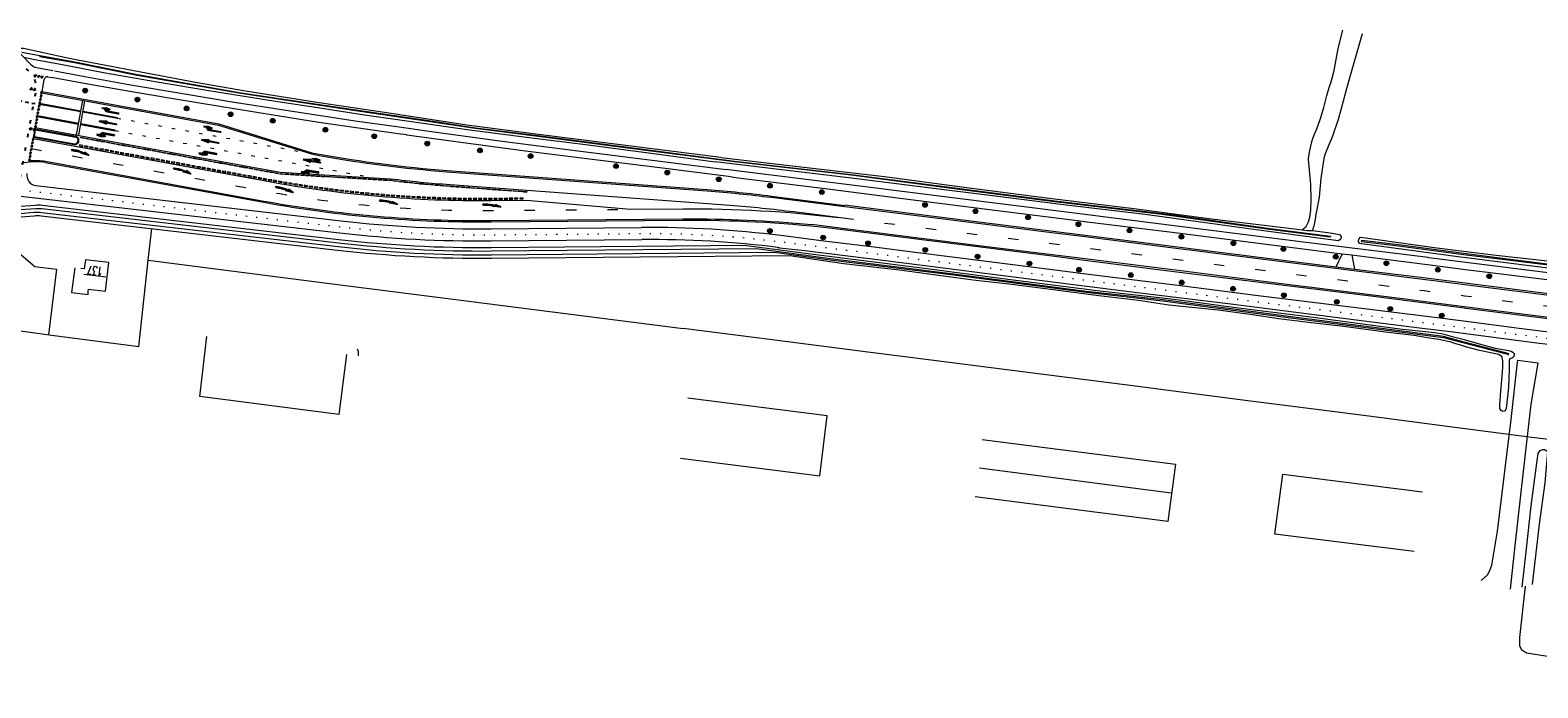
# Model space of a CAD drawing. Extents: x 177628 to 188968, y 384226 to 390673.
# Tile 17 of 256: x 178477 to 178913, y 386674 to 386864. Entities that reach past the tile are written whole.
import ezdxf

# ---------------------------------------------------------------- set-up
doc = ezdxf.new("R2010")
doc.units = 0
for name, pattern in [('Markering 1-1', [2, 1, -1]), ('Markering 1-3', [4, 1, -3]), ('VW-1-3_STREEP', [4, 1, -3]), ('VW-3-9_STREEP', [12, 3, -9]), ('VW-30-270_STREEP', [3, 0.3, -2.7])]:
    doc.linetypes.add(name, pattern=pattern)
for name, color, linetype, lineweight in [('2901', 253, 'Continuous', 13), ('4502', 253, 'Continuous', 13), ('B-AF-HAAG-GD', 253, 'HAAG', 13), ('B-AF-RAST-GD', 253, 'HEKWERK', 13), ('B-BP-BOOM-GD', 253, 'Continuous', 13), ('B-GB-BOUW-GD', 14, 'Continuous', 13), ('B-GB-NOKL-GD', 14, 'Continuous', 13), ('B-MK-ASSTRP-GD', 253, 'VW-3-9_STREEP', 13), ('B-MK-BLOKLG-GD', 253, 'VW-1-3_STREEP', 13), ('B-MK-PIJL-GD', 253, 'Continuous', 13), ('B-MK-STRP-GD', 253, 'Continuous', 13), ('B-TR-SLOO-GD', 253, 'Continuous', 13), ('B-TR-TALB-GD', 253, 'Continuous', 13), ('B-TR-TALO-GD', 253, 'Continuous', 13), ('B-VH-BNDH-GD', 253, 'Continuous', 13), ('B-VH-FPAD-GD', 8, 'Continuous', 13), ('B-VH-HFDR-GD', 8, 'Continuous', 13), ('B-VH-OVRG-GD', 8, 'Continuous', 13), ('B-WE-VW-MARKERING_LANGS_STREEP_30270-G', 253, 'VW-30-270_STREEP', 13), ('B-WE-VW-MARKERING_LANGS_STREEP_39-G', 253, 'VW-3-9_STREEP', 13), ('T07_F', 253, 'Continuous', 9)]:
    doc.layers.add(name, color=color, linetype=linetype, lineweight=lineweight)
doc.layers.add('GV-nw-markering', color=8, linetype='Continuous')
doc.styles.add('ROMANS', font='ROMANS.shx', dxfattribs={"oblique": 45})
doc.linetypes.add('HAAG', pattern='A,4,-1,[5,TOPOCAD.SHX,S=0.35,R=0,X=-0.35,Y=-0.35],-1', length=6)
doc.linetypes.add('HEKWERK', pattern='A,7,-1.5,[1,ProvNB.shx,S=0.75,R=0,X=0,Y=0],-1.5', length=10)

# ---------------------------------------------------------------- blocks, each defined once
blk = doc.blocks.new('2901_2901', base_point=(177628.113717, 385871.174588))
at = {"layer": '2901'}
for radius in [0.675, 0.45, 0.225]:
    blk.add_circle((177628.113717, 385871.174588), radius, dxfattribs=at)
blk = doc.blocks.new('*U39')
for points in [[(0.67, 5), (0.97, 3.8), (0.67, 2.6)], [(-0.08, 3.55), (0.67, 4.3), (0.67, 3.3), (-0.08, 2.55)], [(-0.08, 2.55), (0.08, 2.7), (0.08, 0), (-0.08, 0)]]:
    blk.add_lwpolyline(points, close=True)
for points in [[(0.67, 5), (0.97, 3.8), (0.67, 2.6)], [(-0.08, 3.55), (0.67, 4.3), (-0.08, 2.55), (0.67, 3.3)], [(-0.08, 2.55), (0.08, 2.7), (-0.08, 0), (0.08, 0)]]:
    blk.add_solid(points)
blk = doc.blocks.new('*U58')
at = {"layer": 'GV-nw-markering'}
blk.add_blockref('*U39', (-0.3, 0), dxfattribs=at)
blk = doc.blocks.new('pijlmarkering rechtdoor')
for points in [[(0, 5), (0.38, 2.95), (-0.37, 2.95)], [(-0.08, 2.95), (0.08, 2.95), (0.08, 0), (-0.08, 0)]]:
    blk.add_lwpolyline(points, close=True)
for points in [[(0, 5), (0.38, 2.95), (-0.37, 2.95)], [(-0.08, 2.95), (0.08, 2.95), (-0.08, 0), (0.08, 0)]]:
    blk.add_solid(points)
blk = doc.blocks.new('*U59')
at = {"layer": 'GV-nw-markering'}
blk.add_blockref('pijlmarkering rechtdoor', (0, 0), dxfattribs=at)
blk = doc.blocks.new('*U57')
at = {"layer": 'GV-nw-markering', "xscale": -1}
blk.add_blockref('*U39', (0.3, 0), dxfattribs=at)
blk = doc.blocks.new('*U46')
h = blk.add_hatch(color=256)
edge = h.paths.add_edge_path()
edge.add_line((-0.09, 0), (-0.39, 0))
edge.add_line((-0.39, 0), (-0.39, 0.6))
edge.add_arc((11.47, 0.56), 11.87, 165.9819, 179.8012, ccw=False)
edge.add_line((-0.04, 3.43), (-0.2, 3.75))
edge.add_line((-0.2, 3.75), (0.41, 5))
edge.add_line((0.41, 5), (0.22, 2.92))
edge.add_line((0.22, 2.92), (0.04, 3.27))
edge.add_arc((19.78, 0.97), 19.88, 173.3598, 180.0238)
edge.add_line((-0.09, 0.96), (-0.09, 0))
blk.add_lwpolyline([(-0.09, 0), (-0.39, 0), (-0.39, 0.6, -0.060371), (-0.04, 3.43), (-0.2, 3.75), (0.41, 5), (0.22, 2.92), (0.04, 3.27, 0.029086), (-0.09, 0.96)], format="xyb", close=True)
blk = doc.blocks.new('*U83')
at = {"layer": 'GV-nw-markering'}
blk.add_blockref('*U46', (0, 0), dxfattribs=at)
blk = doc.blocks.new('*U81')
at = {"layer": 'GV-nw-markering'}
for points in [[(-1.02, 0.05), (-1.02, -0.05), (-0.52, -0.05), (-0.52, 0.05)], [(-0.02, 0.05), (-0.02, -0.05), (0.48, -0.05), (0.48, 0.05)], [(0.98, 0.05), (0.98, -0.05), (1.48, -0.05), (1.48, 0.05)], [(1.98, 0.05), (1.98, -0.05), (2.48, -0.05), (2.48, 0.05)], [(2.98, 0.05), (2.98, -0.05), (3.48, -0.05), (3.48, 0.05)], [(3.98, 0.05), (3.98, -0.05), (4.48, -0.05), (4.48, 0.05)], [(4.98, 0.05), (4.98, -0.05), (5.48, -0.05), (5.48, 0.05)], [(5.98, 0.05), (5.98, -0.05), (6.48, -0.05), (6.48, 0.05)], [(6.98, 0.05), (6.98, -0.05), (7.48, -0.05), (7.48, 0.05)], [(7.98, 0.05), (7.98, -0.05), (8.48, -0.05), (8.48, 0.05)], [(8.98, 0.05), (8.98, -0.05), (9.48, -0.05), (9.48, 0.05)]]:
    blk.add_hatch(color=256, dxfattribs=at).paths.add_polyline_path(points)
at = {"layer": 'GV-nw-markering', "flags": 128}
for points in [[(-0.52, -0.05), (-1.02, -0.05), (-1.02, 0.05), (-0.52, 0.05)], [(0.48, -0.05), (-0.02, -0.05), (-0.02, 0.05), (0.48, 0.05)], [(1.48, -0.05), (0.98, -0.05), (0.98, 0.05), (1.48, 0.05)], [(2.48, -0.05), (1.98, -0.05), (1.98, 0.05), (2.48, 0.05)], [(3.48, -0.05), (2.98, -0.05), (2.98, 0.05), (3.48, 0.05)], [(4.48, -0.05), (3.98, -0.05), (3.98, 0.05), (4.48, 0.05)], [(5.48, -0.05), (4.98, -0.05), (4.98, 0.05), (5.48, 0.05)], [(6.48, -0.05), (5.98, -0.05), (5.98, 0.05), (6.48, 0.05)], [(7.48, -0.05), (6.98, -0.05), (6.98, 0.05), (7.48, 0.05)], [(8.48, -0.05), (7.98, -0.05), (7.98, 0.05), (8.48, 0.05)], [(9.48, -0.05), (8.98, -0.05), (8.98, 0.05), (9.48, 0.05)]]:
    blk.add_lwpolyline(points, close=True, dxfattribs=at)
blk = doc.blocks.new('*U78')
at = {"layer": 'GV-nw-markering'}
for points in [[(-1.02, 0.05), (-1.02, -0.05), (-0.52, -0.05), (-0.52, 0.05)], [(-0.02, 0.05), (-0.02, -0.05), (0.48, -0.05), (0.48, 0.05)], [(0.98, 0.05), (0.98, -0.05), (1.48, -0.05), (1.48, 0.05)], [(1.98, 0.05), (1.98, -0.05), (2.48, -0.05), (2.48, 0.05)], [(2.98, 0.05), (2.98, -0.05), (3.48, -0.05), (3.48, 0.05)], [(3.98, 0.05), (3.98, -0.05), (4.48, -0.05), (4.48, 0.05)], [(4.98, 0.05), (4.98, -0.05), (5.48, -0.05), (5.48, 0.05)]]:
    blk.add_hatch(color=256, dxfattribs=at).paths.add_polyline_path(points)
at = {"layer": 'GV-nw-markering', "flags": 128}
for points in [[(-0.52, -0.05), (-1.02, -0.05), (-1.02, 0.05), (-0.52, 0.05)], [(0.48, -0.05), (-0.02, -0.05), (-0.02, 0.05), (0.48, 0.05)], [(1.48, -0.05), (0.98, -0.05), (0.98, 0.05), (1.48, 0.05)], [(2.48, -0.05), (1.98, -0.05), (1.98, 0.05), (2.48, 0.05)], [(3.48, -0.05), (2.98, -0.05), (2.98, 0.05), (3.48, 0.05)], [(4.48, -0.05), (3.98, -0.05), (3.98, 0.05), (4.48, 0.05)], [(5.48, -0.05), (4.98, -0.05), (4.98, 0.05), (5.48, 0.05)]]:
    blk.add_lwpolyline(points, close=True, dxfattribs=at)
blk = doc.blocks.new('*U68')
at = {"layer": 'GV-nw-markering'}
for points in [[(-0.33, 0), (0.17, 0), (-0.08, -0.5), (-0.33, 0)], [(0.67, 0), (1.17, 0), (0.92, -0.5), (0.67, 0)]]:
    blk.add_lwpolyline(points, close=True, dxfattribs=at)
for points in [[(-0.33, 0), (0.17, 0), (-0.08, -0.5)], [(0.67, 0), (1.17, 0), (0.92, -0.5)]]:
    blk.add_solid(points, dxfattribs=at)
blk = doc.blocks.new('*U69')
at = {"layer": 'GV-nw-markering'}
for points in [[(-0.33, 0), (0.17, 0), (-0.08, -0.5), (-0.33, 0)], [(0.67, 0), (1.17, 0), (0.92, -0.5), (0.67, 0)], [(1.67, 0), (2.17, 0), (1.92, -0.5), (1.67, 0)]]:
    blk.add_lwpolyline(points, close=True, dxfattribs=at)
for points in [[(-0.33, 0), (0.17, 0), (-0.08, -0.5)], [(0.67, 0), (1.17, 0), (0.92, -0.5)], [(1.67, 0), (2.17, 0), (1.92, -0.5)]]:
    blk.add_solid(points, dxfattribs=at)
blk = doc.blocks.new('pijlmarkering afslaand 2')
for points in [[(0, 5), (0.38, 2.95), (-0.37, 2.95)], [(-0.08, 2.95), (0.08, 2.95), (0.08, 0), (-0.08, 0)], [(0.08, 1.35), (0.67, 1.95), (0.67, 0.95), (0.08, 0.35)], [(0.67, 2.65), (0.97, 1.45), (0.67, 0.25)]]:
    blk.add_lwpolyline(points, close=True)
for points in [[(0, 5), (0.38, 2.95), (-0.37, 2.95)], [(-0.08, 2.95), (0.08, 2.95), (-0.08, 0), (0.08, 0)], [(0.08, 1.35), (0.67, 1.95), (0.08, 0.35), (0.67, 0.95)], [(0.67, 2.65), (0.97, 1.45), (0.67, 0.25)]]:
    blk.add_solid(points)
blk = doc.blocks.new('*U60')
at = {"layer": 'GV-nw-markering'}
blk.add_blockref('pijlmarkering afslaand 2', (-0.3, 0), dxfattribs=at)

msp = doc.modelspace()

# ---------------------------------------------------------------- linework, layer by layer
at = {"layer": 'B-AF-HAAG-GD', "flags": 128}
msp.add_lwpolyline([(178462.756, 386808.311), (178478.019, 386795.45)], dxfattribs=at)
at = {"layer": 'B-AF-RAST-GD'}
msp.add_lwpolyline([(178510.759, 386797.227), (178511.771, 386806.365)], dxfattribs=at)
at = {"layer": 'B-AF-RAST-GD', "flags": 128}
for points in [[(178406.489, 386785.359), (178432.124, 386782.224), (178456.176, 386779.113), (178476.639, 386776.441), (178482.114, 386775.68), (178508.069, 386772.306), (178510.759, 386797.227), (178562.538, 386790.564), (178598.917, 386785.973), (178665.429, 386777.469)], [(178478.019, 386795.45), (178484.286, 386794.635), (178481.919, 386775.685)], [(178931.746, 386743.473), (178910.054, 386746.101), (178887.146, 386749.097), (178863.656, 386752.116), (178848.511, 386754.069), (178828.736, 386756.59), (178811.684, 386758.755), (178794.675, 386761.032), (178775.719, 386763.472), (178754.516, 386766.093), (178737.146, 386768.377), (178718.861, 386770.68), (178695.661, 386773.667), (178665.429, 386777.469)]]:
    msp.add_lwpolyline(points, dxfattribs=at)
at = {"layer": 'B-GB-BOUW-GD', "flags": 128}
for points in [[(178489.577, 386795.032), (178488.596, 386787.871), (178493.358, 386787.286), (178493.453, 386788.208), (178493.517, 386788.861), (178498.39, 386788.308), (178499.334, 386796.53), (178492.6, 386797.325), (178492.286, 386794.743), (178491.24, 386794.839)], [(178568.093, 386770.013), (178565.928, 386752.68), (178525.659, 386757.814), (178527.695, 386775.188)], [(178664.691, 386740.065), (178704.928, 386734.922), (178707.119, 386752.253), (178666.76, 386757.346)], [(178751.853, 386745.444), (178807.742, 386738.288), (178805.58, 386721.704), (178749.833, 386728.851)], [(178876.829, 386713.049), (178836.491, 386718.097), (178838.777, 386735.405), (178879.177, 386730.295)]]:
    msp.add_lwpolyline(points, dxfattribs=at)
at = {"layer": 'B-GB-NOKL-GD', "flags": 128}
for points in [[(178492.149, 386793.235), (178498.54, 386792.435)], [(178806.559, 386729.95), (178751.154, 386737.081)]]:
    msp.add_lwpolyline(points, dxfattribs=at)
at = {"layer": 'B-MK-ASSTRP-GD', "flags": 128}
msp.add_lwpolyline([(178711.746, 386809.428), (178745.727, 386805.248), (178779.709, 386801.068), (178780.484, 386800.97), (178826.112, 386795.206), (178879.695, 386788.439), (178886.176, 386787.62), (178891.358, 386786.97), (178934.133, 386781.6), (178971.909, 386776.789), (178978.906, 386775.902), (179016.979, 386771.076), (179056.458, 386766.089), (179078.116, 386763.356), (179078.208, 386763.344), (179095.919, 386761.109), (179130.827, 386756.659), (179142.034, 386755.149)], dxfattribs=at)
at = {"layer": 'B-MK-BLOKLG-GD', "flags": 128}
for points in [[(178501.879, 386838.264), (178554.46, 386828.69)], [(178501.225, 386834.674), (178573.039, 386821.596)]]:
    msp.add_lwpolyline(points, dxfattribs=at)
at = {"layer": 'B-MK-STRP-GD'}
for points in [[(178491.28, 386840.067), (178479.327, 386842.244)], [(178491.325, 386840.313), (178479.371, 386842.49)], [(178490.075, 386833.451), (178491.876, 386843.339)], [(178490.666, 386833.344), (178492.466, 386843.231)], [(178490.626, 386836.476), (178478.673, 386838.653)], [(178490.671, 386836.722), (178478.718, 386838.899)], [(178501.856, 386838.141), (178491.87, 386839.96)], [(178501.901, 386838.387), (178491.915, 386840.206)], [(178501.202, 386834.551), (178491.217, 386836.369)], [(178501.247, 386834.797), (178491.261, 386836.615)], [(178712.212, 386812.779), (178738.384, 386809.491), (178772.806, 386805.161), (178780.885, 386804.143), (178806.455, 386800.921), (178848.678, 386795.632), (178880.099, 386791.658), (178882.502, 386791.354), (178891.483, 386790.223), (178911.93, 386787.648), (178940.031, 386784.12)], [(178939.53, 386777.705), (178908.836, 386781.57), (178891.235, 386783.784), (178879.3, 386785.285), (178874.974, 386785.829), (178836.981, 386790.601), (178810.086, 386794.009), (178782.384, 386797.478), (178780.079, 386797.768), (178750.968, 386801.424), (178716.808, 386805.71), (178702.518, 386807.503)]]:
    msp.add_lwpolyline(points, dxfattribs=at)
for points in [[(178479.936, 386845.589), (178531.072, 386836.277), (178557.956, 386827.926), (178560.174, 386827.522, 0.02663), (178597.13, 386822.808), (178672.333, 386817.261, -0.0133428), (178690.896, 386815.392), (178712.212, 386812.779)], [(178478.108, 386835.554), (178548.921, 386822.659), (178580.848, 386820.772, 0.0122097), (178598.034, 386819.081), (178679.065, 386813.104, -0.0133428), (178697.454, 386811.253), (178711.746, 386809.428)], [(178477.526, 386832.357), (178545.264, 386820.022, 0.0472494), (178609.863, 386814.472), (178620.156, 386814.562), (178650.18, 386811.924), (178665.302, 386812.056, -0.0320052), (178710.413, 386809.561)], [(178476.359, 386825.947, -0.0766796), (178481.046, 386825.82), (178544.225, 386814.316, 0.0472494), (178609.914, 386808.673), (178665.327, 386809.156, -0.0265816), (178702.518, 386807.503)]]:
    msp.add_lwpolyline(points, format="xyb", dxfattribs=at)
at = {"layer": 'B-TR-SLOO-GD'}
for points in [[(178676.301, 386826.938), (178660.298, 386828.932), (178644.199, 386830.92), (178623.617, 386833.572), (178602.898, 386836.269), (178580.981, 386839.612), (178560.226, 386842.683), (178538.938, 386846.029), (178524.457, 386848.584), (178506.611, 386851.94), (178487.933, 386855.524), (178474.663, 386858.413), (178474.214, 386858.415), (178473.839, 386858.382), (178473.376, 386858.286), (178472.896, 386857.821)], [(178474.802, 386855.871), (178478.026, 386855.23), (178484.929, 386853.992), (178497.845, 386851.466), (178513.344, 386848.775), (178527.668, 386846.324), (178545.764, 386843.459), (178560.423, 386841.222), (178573.257, 386839.221), (178587.545, 386837.228), (178603.005, 386835.019), (178620.143, 386832.818), (178637.956, 386830.522), (178657.612, 386827.967), (178674.692, 386825.65)], [(178683.715, 386801.442), (178703.035, 386798.952), (178735.235, 386794.928), (178760.083, 386791.679), (178785.893, 386788.353), (178807.379, 386785.97), (178825.956, 386783.467), (178846.169, 386780.947), (178872.69, 386777.409), (178882.631, 386776.345), (178885.118, 386775.92), (178887.82, 386775.223), (178890.873, 386774.371), (178891.575, 386774.175), (178896.622, 386772.804), (178900.199, 386771.803)], [(178904.262, 386770.141), (178903.584, 386770.369), (178890.846, 386773.682), (178885.25, 386775.137), (178841.216, 386780.898), (178804.174, 386785.746), (178781.968, 386788.201), (178743.614, 386793.195), (178708.052, 386797.653), (178686.66, 386800.467)], [(178691.809, 386799.512), (178707.97, 386797.324), (178743.578, 386792.95), (178781.914, 386788.02), (178804.059, 386785.52), (178841.089, 386780.601), (178885.247, 386774.87), (178890.836, 386773.431), (178903.493, 386770.173), (178904.111, 386769.887)], [(178696.169, 386798.55), (178711.858, 386796.304), (178727.964, 386794.402), (178741.356, 386792.574), (178750.054, 386791.479), (178760.438, 386790.322), (178772.406, 386788.753), (178785.595, 386787.01), (178797.1, 386785.706), (178805.826, 386784.365), (178820.172, 386782.924), (178830.025, 386781.524), (178837.698, 386780.392), (178847.008, 386779.268), (178856.45, 386778.162), (178868.517, 386776.561), (178876.782, 386775.553), (178881.113, 386774.817), (178882.604, 386774.605), (178883.949, 386774.387), (178885.274, 386774.131), (178886.177, 386773.916), (178887.073, 386773.688), (178888.492, 386773.281), (178890.802, 386772.534), (178891.902, 386772.178), (178895.234, 386771.359)]]:
    msp.add_lwpolyline(points, dxfattribs=at)
at = {"layer": 'B-TR-SLOO-GD', "flags": 128}
for points in [[(178474.234, 386857.363), (178479.384, 386856.37), (178489.553, 386854.522), (178507.69, 386850.863), (178537.667, 386845.597), (178569.463, 386840.86), (178593.814, 386837.278), (178605.356, 386835.507), (178622.72, 386833.327), (178651.704, 386829.586), (178680.306, 386825.819), (178714.02, 386821.967), (178742.428, 386818.355), (178772.881, 386814.393), (178804.057, 386810.714), (178807.247, 386810.293), (178834.43, 386806.485), (178852.559, 386804.183), (178852.508, 386803.894), (178834.322, 386806.238), (178803.901, 386810.475), (178772.829, 386814.104), (178742.374, 386818.063), (178713.966, 386821.838), (178680.287, 386825.656), (178651.665, 386829.358), (178622.734, 386833.059), (178605.318, 386835.286), (178593.631, 386837.009), (178569.411, 386840.615), (178537.551, 386845.367), (178507.584, 386850.607), (178489.426, 386854.226), (178479.372, 386856.039)], [(178676.301, 386826.938), (178700.311, 386824.131), (178723.693, 386821.387), (178746.64, 386818.328), (178770.489, 386815.213), (178795.752, 386812.206), (178818.211, 386809.197), (178842.93, 386806.177), (178844.389, 386805.97), (178845.847, 386805.763), (178846.833, 386805.785), (178847.357, 386805.806), (178852.495, 386805.127), (178855.205, 386804.635), (178855.724, 386804.071), (178855.698, 386803.727), (178855.548, 386803.472), (178855.255, 386803.127), (178854.781, 386802.815), (178828.961, 386806.275), (178799.054, 386810.384), (178775.413, 386813.185), (178754.861, 386815.804), (178735.47, 386818.267), (178714.846, 386820.859), (178674.692, 386825.65)], [(178941.143, 386794.054), (178917.937, 386796.639), (178899.622, 386798.647), (178891.846, 386799.649), (178882.591, 386800.842), (178861.372, 386803.792), (178861.026, 386803.678), (178860.775, 386803.361), (178860.592, 386802.794), (178860.619, 386802.541), (178860.846, 386802.131), (178890.236, 386798.171), (178891.782, 386797.975), (178922.428, 386794.105), (178940.651, 386792.11)], [(178861.575, 386802.647), (178861.644, 386803.034), (178872.276, 386801.728), (178891.828, 386799.16), (178902.346, 386797.778), (178925.808, 386794.867), (178968.043, 386789.671), (178990.504, 386786.899), (179025.877, 386782.199), (179064.097, 386777.625), (179064.124, 386777.409)], [(178861.575, 386802.647), (178872.233, 386801.349), (178891.814, 386798.82), (178902.201, 386797.479), (178925.82, 386794.649), (178967.972, 386789.451), (178990.538, 386786.636), (179025.738, 386781.96), (179064.124, 386777.409)], [(178895.234, 386771.359), (178901.239, 386770.026), (178902.027, 386769.529)], [(178900.199, 386771.803), (178904.077, 386771.169), (178904.879, 386770.945), (178905.348, 386770.655), (178905.687, 386770.29), (178905.741, 386769.833), (178905.487, 386769.226), (178905.054, 386768.919), (178904.482, 386768.693)], [(178904.482, 386768.693), (178904.233, 386768.444), (178904.236, 386768.22), (178904.273, 386765.648), (178904.087, 386760.406), (178903.423, 386754.328), (178903.079, 386753.699), (178902.572, 386753.502), (178902.247, 386753.555), (178901.956, 386753.752), (178901.572, 386754.387), (178901.527, 386755.495), (178901.822, 386759.353), (178902.323, 386764.907), (178902.422, 386766.52), (178902.454, 386767.462), (178902.439, 386768.17), (178902.366, 386768.615), (178902.247, 386769.032)], [(178902.247, 386769.032), (178902.205, 386769.181), (178902.027, 386769.529)], [(178908.037, 386702.778), (178909.194, 386712.954), (178910.632, 386726.237), (178912.224, 386738.539), (178912.648, 386741.331), (178913.251, 386742.2), (178913.954, 386742.523), (178914.481, 386742.498), (178914.958, 386742.211), (178915.319, 386741.841), (178914.6, 386732.878), (178912.918, 386720.898), (178910.941, 386703.493)]]:
    msp.add_lwpolyline(points, dxfattribs=at)
at = {"layer": 'B-TR-SLOO-GD'}
for points in [[(178683.715, 386801.442), (178609.983, 386800.798, -0.0309155), (178565.878, 386803.141), (178480.122, 386813.037, 0.0479035), (178478.211, 386813.074), (178473.8, 386812.735, 1.0057215), (178474.047, 386809.746), (178477.81, 386810.078, -0.0507631), (178479.835, 386810.05), (178565.534, 386800.161, 0.0309155), (178610.009, 386797.798), (178696.169, 386798.55)], [(178686.66, 386800.467), (178609.991, 386799.798, -0.0309155), (178565.763, 386802.148), (178480.007, 386812.044, 0.0479035), (178478.287, 386812.077), (178473.877, 386811.738, 1.0057215), (178473.959, 386810.742), (178477.722, 386811.074, -0.0507631), (178479.95, 386811.044), (178565.648, 386801.154, 0.0309155), (178610, 386798.798), (178691.809, 386799.512)]]:
    msp.add_lwpolyline(points, format="xyb", dxfattribs=at)
at = {"layer": 'B-TR-TALB-GD', "flags": 128}
for points in [[(178861.76, 386862.622), (178857.62, 386848.231), (178854.898, 386838.198), (178853.093, 386832.824), (178852.151, 386830.559), (178851.107, 386827.917), (178850.676, 386826.59), (178849.802, 386820.91), (178849.307, 386815.483), (178848.668, 386811.846), (178848.404, 386810.489), (178848.152, 386809.09), (178847.992, 386808.067), (178847.747, 386807.017), (178847.512, 386806.29)], [(178847.512, 386806.29), (178847.357, 386805.806)]]:
    msp.add_lwpolyline(points, dxfattribs=at)
at = {"layer": 'B-TR-TALO-GD', "flags": 128}
for points in [[(178844.924, 386806.399), (178845.128, 386806.562), (178845.529, 386806.986), (178845.872, 386807.508), (178846.246, 386808.342), (178846.626, 386809.691), (178846.93, 386811.639), (178847.046, 386814.787), (178846.879, 386819.069), (178846.268, 386826.398), (178846.364, 386827.293), (178846.668, 386828.918), (178846.911, 386830.15), (178847.347, 386831.777), (178847.893, 386833.473), (178848.628, 386835.195), (178849.735, 386838.149), (178850.656, 386841.321), (178851.537, 386844.823), (178852.215, 386847.104), (178852.757, 386848.806), (178853.684, 386852.087), (178854.867, 386858.36), (178856.188, 386863.697)], [(178844.389, 386805.97), (178844.924, 386806.399)]]:
    msp.add_lwpolyline(points, dxfattribs=at)
at = {"layer": 'B-VH-BNDH-GD', "flags": 128}
msp.add_lwpolyline([(178490.435, 386831.912), (178490.346, 386831.42, -0.4142144), (178489.439, 386830.792), (178477.849, 386832.903), (178478.218, 386834.929), (178489.808, 386832.819, -0.4142158)], format="xyb", close=True, dxfattribs=at)
for points in [[(178489.439, 386830.792), (178489.399, 386830.576)], [(178489.808, 386832.819), (178489.847, 386833.035)], [(178490.346, 386831.42), (178490.562, 386831.38)], [(178490.435, 386831.912), (178490.652, 386831.872)]]:
    msp.add_lwpolyline(points, dxfattribs=at)
for points in [[(178490.875, 386830.307), (178491.859, 386830.128), (178491.898, 386830.344), (178490.914, 386830.523)], [(178491.323, 386832.767), (178492.307, 386832.587), (178492.267, 386832.371), (178491.283, 386832.55)], [(178492.351, 386830.038), (178493.335, 386829.859), (178493.374, 386830.076), (178492.39, 386830.255)], [(178492.799, 386832.498), (178493.782, 386832.319), (178493.743, 386832.102), (178492.759, 386832.281)], [(178493.826, 386829.77), (178494.81, 386829.59), (178494.85, 386829.807), (178493.866, 386829.986)], [(178494.274, 386832.229), (178495.258, 386832.05), (178495.219, 386831.834), (178494.235, 386832.013)], [(178495.302, 386829.501), (178496.286, 386829.322), (178496.325, 386829.538), (178495.342, 386829.717)], [(178495.75, 386831.96), (178496.734, 386831.781), (178496.694, 386831.565), (178495.711, 386831.744)], [(178496.778, 386829.232), (178497.762, 386829.053), (178497.801, 386829.269), (178496.817, 386829.449)], [(178497.226, 386831.692), (178498.21, 386831.513), (178498.17, 386831.296), (178497.186, 386831.475)], [(178498.254, 386828.963), (178499.237, 386828.784), (178499.277, 386829.001), (178498.293, 386829.18)], [(178498.702, 386831.423), (178499.685, 386831.244), (178499.646, 386831.027), (178498.662, 386831.207)], [(178499.729, 386828.695), (178500.713, 386828.516), (178500.753, 386828.732), (178499.769, 386828.911)], [(178500.177, 386831.154), (178501.161, 386830.975), (178501.122, 386830.759), (178500.138, 386830.938)], [(178501.653, 386830.886), (178502.637, 386830.706), (178502.597, 386830.49), (178501.614, 386830.669)], [(178503.129, 386830.617), (178504.113, 386830.438), (178504.073, 386830.221), (178503.089, 386830.4)], [(178504.604, 386830.348), (178505.588, 386830.169), (178505.549, 386829.952), (178504.565, 386830.132)], [(178506.08, 386830.079), (178507.064, 386829.9), (178507.025, 386829.684), (178506.041, 386829.863)], [(178507.556, 386829.811), (178508.54, 386829.631), (178508.5, 386829.415), (178507.517, 386829.594)], [(178509.032, 386829.542), (178510.015, 386829.363), (178509.976, 386829.146), (178508.992, 386829.325)], [(178510.507, 386829.273), (178511.491, 386829.094), (178511.452, 386828.878), (178510.468, 386829.057)], [(178511.983, 386829.004), (178512.967, 386828.825), (178512.928, 386828.609), (178511.944, 386828.788)], [(178513.459, 386828.736), (178514.443, 386828.557), (178514.403, 386828.34), (178513.419, 386828.519)], [(178501.205, 386828.426), (178502.189, 386828.247), (178502.228, 386828.463), (178501.245, 386828.642)], [(178502.681, 386828.157), (178503.665, 386827.978), (178503.704, 386828.195), (178502.72, 386828.374)], [(178504.157, 386827.888), (178505.14, 386827.709), (178505.18, 386827.926), (178504.196, 386828.105)], [(178505.632, 386827.62), (178506.616, 386827.441), (178506.656, 386827.657), (178505.672, 386827.836)], [(178507.108, 386827.351), (178508.092, 386827.172), (178508.131, 386827.388), (178507.147, 386827.567)], [(178508.584, 386827.082), (178509.568, 386826.903), (178509.607, 386827.12), (178508.623, 386827.299)], [(178510.06, 386826.814), (178511.043, 386826.634), (178511.083, 386826.851), (178510.099, 386827.03)], [(178511.535, 386826.545), (178512.519, 386826.366), (178512.558, 386826.582), (178511.575, 386826.761)], [(178513.011, 386826.276), (178513.995, 386826.097), (178514.034, 386826.313), (178513.05, 386826.493)], [(178514.487, 386826.007), (178515.471, 386825.828), (178515.51, 386826.045), (178514.526, 386826.224)], [(178514.935, 386828.467), (178515.918, 386828.288), (178515.879, 386828.071), (178514.895, 386828.251)], [(178515.962, 386825.739), (178516.946, 386825.56), (178516.986, 386825.776), (178516.002, 386825.955)], [(178516.41, 386828.198), (178517.394, 386828.019), (178517.355, 386827.803), (178516.371, 386827.982)], [(178517.438, 386825.47), (178518.422, 386825.291), (178518.461, 386825.507), (178517.478, 386825.686)], [(178517.886, 386827.929), (178518.87, 386827.75), (178518.83, 386827.534), (178517.847, 386827.713)], [(178518.914, 386825.201), (178519.898, 386825.022), (178519.937, 386825.239), (178518.953, 386825.418)], [(178519.362, 386827.661), (178520.346, 386827.482), (178520.306, 386827.265), (178519.322, 386827.444)], [(178520.39, 386824.932), (178521.373, 386824.753), (178521.413, 386824.97), (178520.429, 386825.149)], [(178520.838, 386827.392), (178521.821, 386827.213), (178521.782, 386826.996), (178520.798, 386827.176)], [(178521.865, 386824.664), (178522.849, 386824.485), (178522.889, 386824.701), (178521.905, 386824.88)], [(178522.313, 386827.123), (178523.297, 386826.944), (178523.258, 386826.728), (178522.274, 386826.907)], [(178523.341, 386824.395), (178524.325, 386824.216), (178524.364, 386824.432), (178523.381, 386824.611)], [(178523.789, 386826.855), (178524.773, 386826.675), (178524.733, 386826.459), (178523.75, 386826.638)], [(178525.265, 386826.586), (178526.249, 386826.407), (178526.209, 386826.19), (178525.225, 386826.369)], [(178526.74, 386826.317), (178527.724, 386826.138), (178527.685, 386825.922), (178526.701, 386826.101)], [(178528.216, 386826.048), (178529.2, 386825.869), (178529.161, 386825.653), (178528.177, 386825.832)], [(178529.692, 386825.78), (178530.676, 386825.601), (178530.636, 386825.384), (178529.653, 386825.563)], [(178531.168, 386825.511), (178532.151, 386825.332), (178532.112, 386825.115), (178531.128, 386825.295)], [(178532.643, 386825.242), (178533.627, 386825.063), (178533.588, 386824.847), (178532.604, 386825.026)], [(178534.119, 386824.973), (178535.103, 386824.794), (178535.064, 386824.578), (178534.08, 386824.757)], [(178535.595, 386824.705), (178536.579, 386824.526), (178536.539, 386824.309), (178535.555, 386824.488)], [(178537.071, 386824.436), (178538.054, 386824.257), (178538.015, 386824.04), (178537.031, 386824.22)], [(178524.817, 386824.126), (178525.801, 386823.947), (178525.84, 386824.164), (178524.856, 386824.343)], [(178526.293, 386823.858), (178527.276, 386823.678), (178527.316, 386823.895), (178526.332, 386824.074)], [(178527.768, 386823.589), (178528.752, 386823.41), (178528.792, 386823.626), (178527.808, 386823.805)], [(178529.244, 386823.32), (178530.228, 386823.141), (178530.267, 386823.357), (178529.283, 386823.537)], [(178530.72, 386823.051), (178531.704, 386822.872), (178531.743, 386823.089), (178530.759, 386823.268)], [(178532.195, 386822.783), (178533.179, 386822.604), (178533.219, 386822.82), (178532.235, 386822.999)], [(178533.671, 386822.514), (178534.655, 386822.335), (178534.694, 386822.551), (178533.711, 386822.73)], [(178535.147, 386822.245), (178536.131, 386822.066), (178536.17, 386822.282), (178535.186, 386822.462)], [(178536.623, 386821.976), (178537.607, 386821.797), (178537.646, 386822.014), (178536.662, 386822.193)], [(178538.098, 386821.708), (178539.082, 386821.529), (178539.122, 386821.745), (178538.138, 386821.924)], [(178538.546, 386824.167), (178539.53, 386823.988), (178539.491, 386823.772), (178538.507, 386823.951)], [(178539.574, 386821.439), (178540.558, 386821.26), (178540.597, 386821.476), (178539.614, 386821.655)], [(178540.022, 386823.899), (178541.006, 386823.719), (178540.966, 386823.503), (178539.983, 386823.682)], [(178541.05, 386821.17), (178542.034, 386820.991), (178542.073, 386821.208), (178541.089, 386821.387)], [(178541.498, 386823.63), (178542.482, 386823.451), (178542.442, 386823.234), (178541.458, 386823.413)], [(178542.526, 386820.902), (178543.509, 386820.722), (178543.549, 386820.939), (178542.565, 386821.118)], [(178542.974, 386823.361), (178543.957, 386823.182), (178543.918, 386822.966), (178542.934, 386823.145)], [(178544.001, 386820.633), (178544.985, 386820.454), (178545.025, 386820.67), (178544.041, 386820.849)], [(178544.449, 386823.092), (178545.433, 386822.913), (178545.394, 386822.697), (178544.41, 386822.876)], [(178545.477, 386820.364), (178546.461, 386820.185), (178546.5, 386820.402), (178545.516, 386820.581)], [(178545.925, 386822.824), (178546.909, 386822.645), (178546.869, 386822.428), (178545.886, 386822.607)], [(178546.953, 386820.099), (178547.938, 386819.925), (178547.977, 386820.141), (178546.992, 386820.316)], [(178547.401, 386822.555), (178548.385, 386822.376), (178548.345, 386822.159), (178547.361, 386822.338)], [(178548.43, 386819.841), (178549.415, 386819.671), (178549.453, 386819.888), (178548.467, 386820.058)], [(178548.876, 386822.286), (178549.875, 386822.227), (178549.862, 386822.008), (178548.863, 386822.067)], [(178550.374, 386822.198), (178551.372, 386822.139), (178551.359, 386821.919), (178550.361, 386821.978)], [(178551.871, 386822.109), (178552.869, 386822.05), (178552.856, 386821.831), (178551.858, 386821.89)], [(178553.369, 386822.021), (178554.367, 386821.962), (178554.354, 386821.742), (178553.356, 386821.801)], [(178554.866, 386821.932), (178555.864, 386821.873), (178555.851, 386821.653), (178554.853, 386821.712)], [(178556.363, 386821.844), (178557.362, 386821.785), (178557.349, 386821.565), (178556.35, 386821.624)], [(178557.861, 386821.755), (178558.859, 386821.696), (178558.846, 386821.476), (178557.848, 386821.535)], [(178559.358, 386821.667), (178560.356, 386821.607), (178560.343, 386821.388), (178559.345, 386821.447)], [(178560.856, 386821.578), (178561.854, 386821.519), (178561.841, 386821.299), (178560.843, 386821.358)], [(178562.353, 386821.489), (178563.351, 386821.43), (178563.338, 386821.211), (178562.34, 386821.27)], [(178563.85, 386821.401), (178564.849, 386821.342), (178564.836, 386821.122), (178563.837, 386821.181)], [(178565.348, 386821.312), (178566.346, 386821.253), (178566.333, 386821.034), (178565.335, 386821.093)], [(178566.845, 386821.224), (178567.843, 386821.165), (178567.83, 386820.945), (178566.832, 386821.004)], [(178568.342, 386821.135), (178569.341, 386821.076), (178569.328, 386820.857), (178568.329, 386820.916)], [(178569.84, 386821.047), (178570.838, 386820.988), (178570.825, 386820.768), (178569.827, 386820.827)], [(178571.337, 386820.958), (178572.335, 386820.899), (178572.322, 386820.68), (178571.324, 386820.739)], [(178572.835, 386820.87), (178573.833, 386820.811), (178573.82, 386820.591), (178572.822, 386820.65)], [(178574.332, 386820.781), (178575.33, 386820.722), (178575.317, 386820.503), (178574.319, 386820.562)], [(178575.829, 386820.693), (178576.828, 386820.634), (178576.815, 386820.414), (178575.816, 386820.473)], [(178577.327, 386820.604), (178578.325, 386820.545), (178578.312, 386820.326), (178577.314, 386820.385)], [(178578.824, 386820.516), (178579.822, 386820.457), (178579.809, 386820.237), (178578.811, 386820.296)], [(178580.322, 386820.427), (178581.317, 386820.336), (178581.297, 386820.117), (178580.302, 386820.208)], [(178581.814, 386820.276), (178582.807, 386820.157), (178582.78, 386819.939), (178581.788, 386820.058)], [(178583.303, 386820.101), (178584.297, 386819.986), (178584.271, 386819.767), (178583.278, 386819.882)], [(178549.907, 386819.589), (178550.893, 386819.423), (178550.93, 386819.64), (178549.944, 386819.806)], [(178551.385, 386819.344), (178552.372, 386819.183), (178552.408, 386819.4), (178551.421, 386819.561)], [(178552.864, 386819.105), (178553.851, 386818.948), (178553.886, 386819.166), (178552.898, 386819.323)], [(178554.343, 386818.873), (178555.331, 386818.72), (178555.364, 386818.938), (178554.376, 386819.091)], [(178555.822, 386818.648), (178556.811, 386818.499), (178556.844, 386818.717), (178555.855, 386818.865)], [(178557.302, 386818.429), (178558.292, 386818.284), (178558.323, 386818.502), (178557.334, 386818.646)], [(178558.783, 386818.216), (178559.773, 386818.076), (178559.803, 386818.294), (178558.813, 386818.434)], [(178560.263, 386818.01), (178561.254, 386817.874), (178561.284, 386818.092), (178560.293, 386818.228)], [(178561.745, 386817.81), (178562.736, 386817.679), (178562.765, 386817.897), (178561.774, 386818.028)], [(178563.226, 386817.617), (178564.218, 386817.49), (178564.246, 386817.708), (178563.254, 386817.835)], [(178564.708, 386817.431), (178565.701, 386817.308), (178565.728, 386817.526), (178564.735, 386817.649)], [(178566.191, 386817.251), (178567.184, 386817.132), (178567.21, 386817.351), (178566.217, 386817.469)], [(178567.674, 386817.077), (178568.667, 386816.963), (178568.692, 386817.182), (178567.699, 386817.296)], [(178569.156, 386816.91), (178570.15, 386816.8), (178570.175, 386817.019), (178569.181, 386817.129)], [(178570.64, 386816.75), (178571.634, 386816.644), (178571.657, 386816.863), (178570.663, 386816.968)], [(178572.123, 386816.595), (178573.118, 386816.494), (178573.14, 386816.713), (178572.145, 386816.814)], [(178573.607, 386816.448), (178574.602, 386816.351), (178574.623, 386816.57), (178573.628, 386816.667)], [(178575.09, 386816.307), (178576.086, 386816.214), (178576.106, 386816.433), (178575.111, 386816.526)], [(178576.574, 386816.172), (178577.57, 386816.084), (178577.59, 386816.303), (178576.594, 386816.391)], [(178578.058, 386816.044), (178579.055, 386815.96), (178579.073, 386816.179), (178578.077, 386816.263)], [(178579.542, 386815.922), (178580.539, 386815.843), (178580.557, 386816.062), (178579.56, 386816.142)], [(178581.026, 386815.807), (178582.023, 386815.732), (178582.04, 386815.951), (178581.043, 386816.027)], [(178582.51, 386815.698), (178583.508, 386815.628), (178583.523, 386815.847), (178582.526, 386815.918)], [(178583.994, 386815.596), (178584.992, 386815.53), (178585.007, 386815.749), (178584.009, 386815.816)], [(178584.794, 386819.931), (178585.788, 386819.82), (178585.764, 386819.602), (178584.77, 386819.712)], [(178585.478, 386815.5), (178586.477, 386815.438), (178586.49, 386815.658), (178585.492, 386815.72)], [(178586.286, 386819.768), (178587.28, 386819.661), (178587.257, 386819.442), (178586.263, 386819.549)], [(178587.779, 386819.611), (178588.774, 386819.508), (178588.751, 386819.29), (178587.757, 386819.392)], [(178589.274, 386819.46), (178590.269, 386819.362), (178590.247, 386819.143), (178589.252, 386819.241)], [(178590.769, 386819.316), (178591.764, 386819.222), (178591.744, 386819.003), (178590.748, 386819.097)], [(178592.265, 386819.178), (178593.261, 386819.088), (178593.241, 386818.869), (178592.246, 386818.959)], [(178593.763, 386819.046), (178594.759, 386818.96), (178594.74, 386818.741), (178593.744, 386818.827)], [(178595.261, 386818.92), (178596.258, 386818.839), (178596.24, 386818.62), (178595.243, 386818.701)], [(178596.76, 386818.801), (178597.757, 386818.724), (178597.74, 386818.505), (178596.743, 386818.582)], [(178598.26, 386818.688), (178599.257, 386818.615), (178599.241, 386818.396), (178598.244, 386818.469)], [(178599.76, 386818.578), (178600.758, 386818.504), (178600.742, 386818.285), (178599.744, 386818.358)], [(178601.261, 386818.467), (178602.258, 386818.394), (178602.242, 386818.174), (178601.245, 386818.248)], [(178602.761, 386818.356), (178603.759, 386818.283), (178603.742, 386818.063), (178602.745, 386818.137)], [(178604.262, 386818.246), (178605.259, 386818.172), (178605.243, 386817.953), (178604.246, 386818.026)], [(178605.762, 386818.135), (178606.759, 386818.062), (178606.743, 386817.842), (178605.746, 386817.916)], [(178607.263, 386818.024), (178608.26, 386817.951), (178608.244, 386817.731), (178607.246, 386817.805)], [(178608.763, 386817.914), (178609.76, 386817.84), (178609.744, 386817.621), (178608.747, 386817.694)], [(178610.263, 386817.803), (178611.261, 386817.73), (178611.245, 386817.51), (178610.247, 386817.584)], [(178611.764, 386817.692), (178612.761, 386817.619), (178612.745, 386817.399), (178611.748, 386817.473)], [(178613.264, 386817.582), (178614.262, 386817.508), (178614.245, 386817.289), (178613.248, 386817.362)], [(178614.765, 386817.471), (178615.762, 386817.397), (178615.746, 386817.178), (178614.749, 386817.252)], [(178616.265, 386817.36), (178617.262, 386817.287), (178617.246, 386817.067), (178616.249, 386817.141)], [(178617.766, 386817.25), (178618.763, 386817.176), (178618.747, 386816.957), (178617.749, 386817.03)], [(178619.266, 386817.139), (178620.263, 386817.065), (178620.247, 386816.846), (178619.25, 386816.92)], [(178586.962, 386815.411), (178587.961, 386815.353), (178587.973, 386815.573), (178586.975, 386815.631)], [(178588.446, 386815.328), (178589.445, 386815.275), (178589.457, 386815.494), (178588.458, 386815.548)], [(178589.93, 386815.252), (178590.929, 386815.202), (178590.94, 386815.422), (178589.941, 386815.471)], [(178591.413, 386815.182), (178592.412, 386815.137), (178592.422, 386815.357), (178591.423, 386815.402)], [(178592.897, 386815.118), (178593.896, 386815.078), (178593.905, 386815.297), (178592.906, 386815.338)], [(178594.38, 386815.061), (178595.379, 386815.025), (178595.387, 386815.245), (178594.388, 386815.281)], [(178595.863, 386815.01), (178596.862, 386814.978), (178596.869, 386815.198), (178595.87, 386815.23)], [(178597.346, 386814.966), (178598.345, 386814.938), (178598.351, 386815.158), (178597.352, 386815.186)], [(178598.828, 386814.928), (178599.828, 386814.905), (178599.833, 386815.125), (178598.833, 386815.148)], [(178600.31, 386814.897), (178601.31, 386814.878), (178601.314, 386815.098), (178600.314, 386815.117)], [(178601.792, 386814.872), (178602.791, 386814.857), (178602.795, 386815.077), (178601.795, 386815.092)], [(178603.273, 386814.853), (178604.273, 386814.842), (178604.275, 386815.062), (178603.275, 386815.073)], [(178604.754, 386814.841), (178605.754, 386814.835), (178605.755, 386815.055), (178604.755, 386815.061)], [(178606.234, 386814.835), (178607.234, 386814.833), (178607.235, 386815.053), (178606.235, 386815.055)], [(178607.715, 386814.835), (178608.715, 386814.838), (178608.714, 386815.058), (178607.714, 386815.055)], [(178609.195, 386814.842), (178610.195, 386814.849), (178610.193, 386815.069), (178609.193, 386815.062)], [(178610.674, 386814.854), (178611.674, 386814.863), (178611.672, 386815.083), (178610.672, 386815.074)], [(178612.174, 386814.867), (178613.174, 386814.876), (178613.172, 386815.096), (178612.172, 386815.087)], [(178613.674, 386814.881), (178614.674, 386814.889), (178614.672, 386815.109), (178613.672, 386815.101)], [(178615.174, 386814.894), (178616.174, 386814.902), (178616.172, 386815.122), (178615.172, 386815.114)], [(178616.674, 386814.907), (178617.674, 386814.916), (178617.672, 386815.136), (178616.672, 386815.127)], [(178618.174, 386814.92), (178619.174, 386814.929), (178619.172, 386815.149), (178618.172, 386815.14)]]:
    msp.add_lwpolyline(points, close=True, dxfattribs=at)
at = {"layer": 'B-VH-FPAD-GD'}
for points in [[(178483.633, 386851.98), (178492.4, 386850.269), (178505.181, 386848.032), (178520.76, 386845.39), (178535.062, 386843.007), (178554.272, 386839.965), (178571.258, 386837.434), (178583.302, 386835.74), (178592.699, 386834.418), (178613.145, 386831.645), (178635.769, 386828.768), (178658.038, 386825.973), (178677.845, 386823.456)], [(178679.317, 386821.309), (178657.907, 386824.025), (178637.604, 386826.543), (178619.892, 386828.75), (178601.169, 386831.232), (178585.549, 386833.392), (178585.443, 386833.407), (178583.047, 386833.747), (178570.255, 386835.561), (178560.136, 386837.063), (178546.286, 386839.235), (178532.028, 386841.512), (178518, 386843.862), (178506.074, 386845.863), (178494.396, 386847.889), (178482.788, 386850.045)], [(178936.652, 386773.807), (178907.161, 386777.513), (178891.073, 386779.563), (178882.698, 386780.631), (178878.776, 386781.114), (178860.798, 386783.329), (178831.723, 386786.945), (178809.983, 386789.685), (178779.537, 386793.483), (178778.223, 386793.647), (178753.886, 386796.731), (178732.54, 386799.452), (178720.663, 386800.957), (178706.105, 386802.749), (178693.704, 386804.317)], [(178692.634, 386800.924), (178693.265, 386800.845), (178700.578, 386800.033), (178723.901, 386797.138), (178745.883, 386794.3), (178769.247, 386791.36), (178779.112, 386790.13), (178796.684, 386787.938), (178823.825, 386784.6), (178847.134, 386781.638), (178878.349, 386777.708), (178888.04, 386776.488), (178890.94, 386776.116), (178910.723, 386773.579), (178935.782, 386770.432)]]:
    msp.add_lwpolyline(points, dxfattribs=at)
at = {"layer": 'B-VH-FPAD-GD', "flags": 128}
for points in [[(178937.863, 386790.805), (178910.928, 386794.178), (178891.729, 386796.594), (178881.005, 386797.943), (178880.89, 386797.957), (178844.837, 386802.461), (178808.212, 386807.073), (178782.3, 386810.312), (178781.676, 386810.391), (178756.367, 386813.598), (178716.517, 386818.588), (178682.381, 386822.885), (178677.845, 386823.456)], [(178679.317, 386821.309), (178682.138, 386820.957), (178707.245, 386817.823), (178731.987, 386814.689), (178755.574, 386811.713), (178780.209, 386808.603), (178781.43, 386808.451), (178806.856, 386805.288), (178846.965, 386800.222), (178856.02, 386799.084), (178858.804, 386798.735), (178867.759, 386797.609), (178880.642, 386795.979), (178891.651, 386794.585), (178898.009, 386793.781), (178935.489, 386789.122)]]:
    msp.add_lwpolyline(points, dxfattribs=at)
at = {"layer": 'B-VH-HFDR-GD'}
for points in [[(178471.488, 386859.262), (178476.843, 386853.782)], [(178478.426, 386852.932), (178483.159, 386852.028)], [(178480.628, 386849.389), (178480.003, 386845.958)], [(178481.791, 386850.194), (178482.775, 386850.015)], [(178502.533, 386841.855), (178531.162, 386836.642)], [(178941.348, 386784.26), (178907.353, 386788.557), (178891.497, 386790.567), (178880.143, 386792.006), (178869.901, 386793.305), (178859.562, 386794.578), (178854.16, 386795.244), (178844.196, 386796.471), (178814.441, 386800.248), (178784.071, 386804.099), (178780.929, 386804.49), (178748.654, 386808.513), (178715.864, 386812.624), (178712.207, 386813.082)], [(178707.757, 386806.573), (178738.27, 386802.699), (178772.941, 386798.35), (178780.039, 386797.452), (178803.539, 386794.477), (178830.59, 386791.108), (178865.008, 386786.793), (178879.26, 386784.973), (178891.222, 386783.446), (178891.723, 386783.382), (178919.349, 386779.905), (178940.512, 386777.196)]]:
    msp.add_lwpolyline(points, dxfattribs=at)
for points in [[(178480.003, 386845.958), (178531.162, 386836.642), (178558.046, 386828.291), (178560.241, 386827.891, 0.02663), (178597.157, 386823.182), (178672.36, 386817.635, -0.0133428), (178690.943, 386815.764), (178712.208, 386813.049)], [(178480.978, 386825.451), (178544.157, 386813.947, 0.0472494), (178609.917, 386808.298), (178665.33, 386808.781, -0.0303737), (178707.757, 386806.573)], [(178464.66, 386816.954), (178474.7, 386815.676), (178566.107, 386805.128, 0.0309155), (178609.965, 386802.798), (178653.466, 386803.178)], [(178478.303, 386818.784), (178566.508, 386808.605, 0.0309155), (178609.935, 386806.298), (178653.436, 386806.678)]]:
    msp.add_lwpolyline(points, format="xyb", dxfattribs=at)
msp.add_lwpolyline([(178490.652, 386831.872), (178490.562, 386831.38, -0.4142144), (178489.399, 386830.576), (178477.593, 386832.726), (178478.041, 386835.185), (178489.847, 386833.035, -0.4142158)], format="xyb", close=True, dxfattribs=at)
for centre, radius, start, end in [((178478.989, 386855.879), 3, 224.34148, 259.17993), ((178481.612, 386849.21), 1, 79.68275, 169.67963), ((178478.291, 386810.694), 15, 79.67963, 172.74655), ((178478.647, 386821.764), 3, 169.67963, 263.41728), ((178656.055, 386506.689), 300, 82.79063, 90.50035), ((178656.055, 386506.689), 296.5, 82.79063, 90.50035)]:
    msp.add_arc(centre, radius, start, end, dxfattribs=at)
at = {"layer": 'B-VH-OVRG-GD', "flags": 128}
for points in [[(178856.02, 386799.084), (178854.16, 386795.244)], [(178858.804, 386798.735), (178859.562, 386794.578)], [(178896.207, 386704.626), (178897.997, 386706.318), (178898.374, 386706.97), (178898.811, 386707.854), (178899.247, 386709.073), (178900.875, 386718.924), (178904.799, 386751.203), (178906.71, 386767.768), (178906.777, 386768.344)], [(178906.777, 386768.344), (178912.529, 386767.559), (178912.417, 386766.886)], [(178912.417, 386766.886), (178910.541, 386755.615), (178908.31, 386736.163), (178905.91, 386714.749), (178904.576, 386702.115)]]:
    msp.add_lwpolyline(points, dxfattribs=at)
at = {"layer": 'B-WE-VW-MARKERING_LANGS_STREEP_30270-G', "flags": 128}
msp.add_lwpolyline([(178246.843, 386859.23), (178247.147, 386859.194), (178284.25, 386854.826), (178319.114, 386850.414), (178351.037, 386846.388), (178353.488, 386845.992), (178371.382, 386840.093), (178446.413, 386821.04), (178474.911, 386817.413), (178566.308, 386806.866, 0.0309155), (178609.95, 386804.548), (178653.451, 386804.928, -0.0336527), (178693.484, 386802.581), (178705.943, 386800.989), (178735.166, 386797.323), (178770.159, 386792.932), (178779.321, 386791.781), (178802.203, 386788.905), (178834.229, 386784.884), (178872.222, 386780.136), (178878.553, 386779.339), (178891.004, 386777.772), (178907.469, 386775.7), (178934.018, 386772.412)], format="xyb", dxfattribs=at)
at = {"layer": 'B-WE-VW-MARKERING_LANGS_STREEP_39-G', "flags": 128}
msp.add_lwpolyline([(178477.007, 386829.504), (178544.744, 386817.169, 0.0472494), (178609.888, 386811.572), (178647.48, 386811.901)], format="xyb", dxfattribs=at)
at = {"layer": 'GV-nw-markering', "linetype": 'Markering 1-3', "flags": 128}
msp.add_lwpolyline([(178444.138, 386858.882), (178472.656, 386853.689, -0.4191102), (178478.199, 386845.82), (178473.386, 386819.39)], format="xyb", dxfattribs=at)
at = {"layer": 'GV-nw-markering', "linetype": 'Markering 1-1', "flags": 128}
msp.add_lwpolyline([(178455.516, 386846.676), (178479.327, 386842.244)], dxfattribs=at)
at = {"layer": 'T07_F', "linetype": 'Continuous'}
msp.add_lwpolyline([(178908.936, 386702.999), (178907.218, 386688.152), (178907.281, 386685.763), (178907.838, 386684.695), (178909.284, 386683.735), (178928.244, 386680.798), (178929.293, 386679.691), (178929.824, 386677.427), (178925.278, 386637.187), (178924.164, 386635.13), (178922.633, 386634.214), (178921.3, 386633.871)], dxfattribs=at)
at = {"layer": 'T07_F', "linetype": 'Continuous', "extrusion": (0, 0, -1)}
msp.add_arc((-178568.359, 386770.284), 3.153, 154.78075, 193.59705, dxfattribs=at)

# ---------------------------------------------------------------- block references
at = {"layer": 'B-BP-BOOM-GD'}
for p in [(178492.536, 386846.254, 21.308), (178507.631, 386843.652, 21.366), (178521.85, 386841.085, 21.344), (178534.599, 386839.417, 21.347), (178546.773, 386837.508, 21.384), (178562.012, 386834.933, 21.323), (178576.12, 386833.049, 21.293), (178591.444, 386830.908, 21.332), (178606.664, 386828.954, 21.281), (178621.321, 386827.292, 21.296), (178646.015, 386824.421, 21.206), (178660.833, 386822.539, 21.2), (178675.736, 386820.636, 21.191), (178690.516, 386818.743, 21.242), (178705.53, 386816.925, 21.188), (178735.383, 386813.185, 21.05), (178749.963, 386811.354, 21.34), (178765.148, 386809.572, 21.297), (178779.719, 386807.601, 21.355), (178690.533, 386805.705, 21.34), (178705.913, 386803.785, 21.34), (178718.922, 386802.122, 21.388), (178794.489, 386805.812, 21.322), (178809.488, 386803.995, 21.382), (178824.548, 386802.137, 21.373), (178735.428, 386800.186, 21.352), (178750.566, 386798.273, 21.355), (178839.006, 386800.465, 21.355), (178854.138, 386798.205, 21.379), (178765.561, 386796.27, 21.4), (178779.914, 386794.475, 21.409), (178868.751, 386796.358, 21.505), (178883.633, 386794.482, 21.505), (178794.873, 386792.939, 21.438), (178809.573, 386790.814, 21.4), (178824.414, 386788.962, 21.364), (178898.515, 386792.606, 21.505), (178839.132, 386787.1, 21.37), (178854.431, 386785.196, 21.361), (178869.883, 386783.173, 21.391), (178884.756, 386781.226, 21.391)]:
    msp.add_blockref('2901_2901', p, dxfattribs=at)
at = {"layer": 'B-MK-PIJL-GD'}
for name, p, rotation in [('*U59', (178501.552, 386836.469), 79.67963012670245), ('*U58', (178502.183, 386839.937), 79.67963012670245), ('*U57', (178500.92, 386833.001), 79.67963012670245), ('*U83', (178488.668, 386828.854), 259.6796301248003), ('*U83', (178518.183, 386823.479), 259.6796301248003), ('*U83', (178547.698, 386818.105), 259.6796301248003), ('*U83', (178577.763, 386814.237), 265.1657614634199), ('*U83', (178607.623, 386813.01), 270.1265710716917)]:
    msp.add_blockref(name, p, dxfattribs=dict(at, rotation=rotation))
at = {"layer": 'GV-nw-markering'}
for name, p, rotation in [('*U69', (178478.201, 386850.736), 349.682753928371), ('*U68', (178477.802, 386846.359), 169.6796301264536), ('*U81', (178478.302, 386836.614), 79.67963012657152), ('*U68', (178476.893, 386835.384), 349.6796301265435), ('*U58', (178531.698, 386834.562), 79.67963012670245), ('*U78', (178476.551, 386826.999), 79.67963012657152), ('*U57', (178530.435, 386827.626), 79.67963012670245), ('*U59', (178531.066, 386831.094), 79.67963012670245), ('*U60', (178560.581, 386825.72), 79.67963012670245), ('*U57', (178559.949, 386822.252), 79.67963012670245)]:
    msp.add_blockref(name, p, dxfattribs=dict(at, rotation=rotation))

# ---------------------------------------------------------------- texts
at = {"layer": '4502', "style": 'ROMANS', "width": 0.68}
msp.add_text('137', height=2.5, rotation=173.34982, dxfattribs=at).set_placement((178497.707, 386795.209))

doc.saveas('drawing.dxf')
